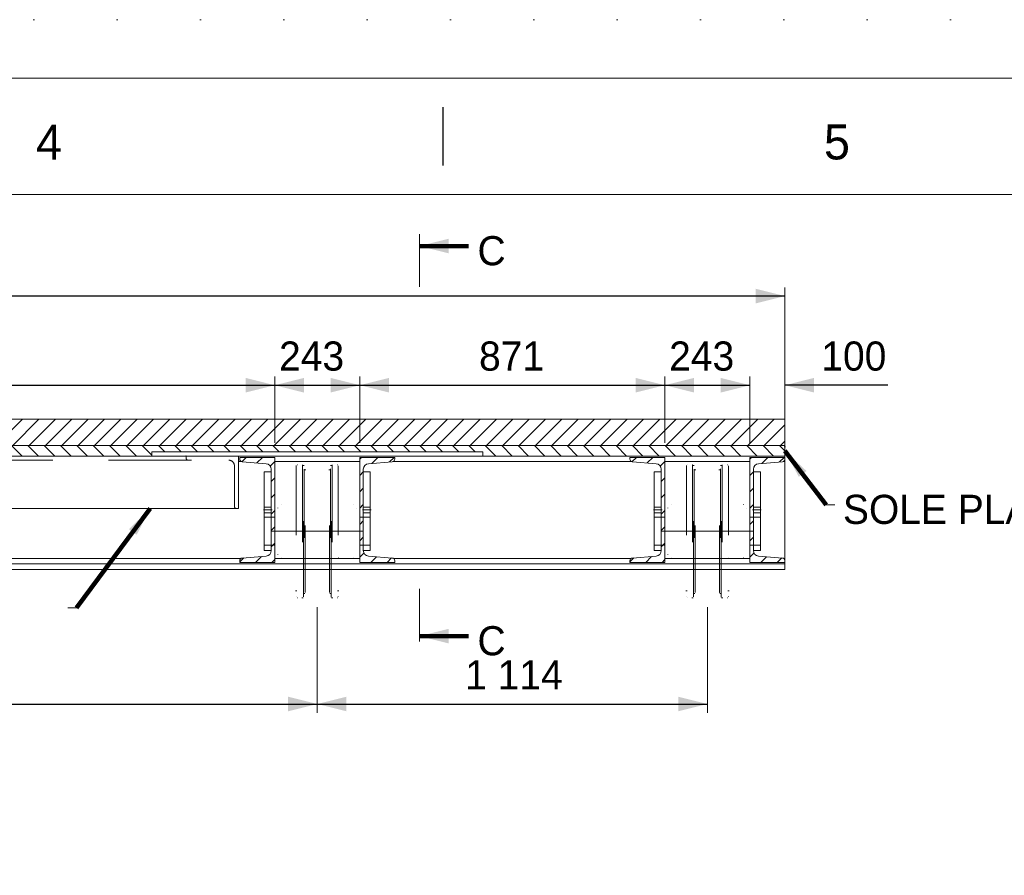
# Model space of a CAD drawing. Header units: millimetres. Extents: x -91343 to -63338, y -767328 to -747548.
# Tile 15 of 42: x -83050 to -80238, y -749990 to -747548. Entities that reach past the tile are written whole.
import ezdxf
from ezdxf.enums import TextEntityAlignment as Align

# ---------------------------------------------------------------- set-up
doc = ezdxf.new("R2010")
doc.units = ezdxf.units.MM
doc.header["$MEASUREMENT"] = 0
for name, pattern in [('DGN Style 1', [238.072395, 0.396127, -237.676268]), ('DGN Style 2', [396.127113, 237.676268, -158.450845]), ('DGN Style 4', [634.199507, 316.90169, -158.450845, 0.396127, -158.450845]), ('DGN Style 5', [277.288979, 118.838134, -158.450845]), ('DGN Style 6', [753.433768, 0.396127, -158.450845, 277.288979, -158.450845, 0.396127, -158.450845])]:
    doc.linetypes.add(name, pattern=pattern)
doc.styles.add('Style-ENGINEERING', font='ENGINEERING.shx')
doc.styles.add('Style-ENGINEERING_0', font='ENGINEERING.shx')
doc.dimstyles.new('MetricMM', dxfattribs={"dimtxt": 3, "dimasz": 3, "dimexe": 1.5, "dimexo": 1.5, "dimgap": 1.5, "dimtad": 1, "dimdec": 0, "dimzin": 7, "dimtxsty": 'Style-ENGINEERING_0', "dimcen": 0.09, "dimclrd": 1, "dimclre": 1, "dimclrt": 7, "dimadec": 0, "dimazin": 3, "dimtfac": 1, "dimtdec": 0, "dimtofl": 0, "dimtmove": 0, "dimatfit": 3, "dimfxl": 1, "dimtzin": 7, "dimlwd": -1, "dimlwe": 0, "dimarcsym": 0})

# ---------------------------------------------------------------- blocks, each defined once
blk = doc.blocks.new('*U570')
blk.add_line((-135.213, 284.53), (-135.213, 289.53))
at = {"color": 7, "linetype": 'Continuous', "lineweight": 0, "flags": 128}
blk.add_lwpolyline([(-415.547, 292.03), (415.453, 292.03), (415.453, -291.97), (-415.547, -291.97), (-415.547, 292.03)], close=True, dxfattribs=at)
at = {"color": 7, "linetype": 'Continuous', "lineweight": 13, "flags": 128}
blk.add_lwpolyline([(-405.547, 282.03), (405.453, 282.03), (405.453, -281.97), (-405.547, -281.97), (-405.547, 282.03)], close=True, dxfattribs=at)
at = {"char_height": 3, "attachment_point": 5, "line_spacing_factor": 1.2, "style": 'Style-ENGINEERING'}
for s, insert in [('4', (-169.005, 286.53)), ('5', (-101.422, 286.53))]:
    blk.add_mtext(s, dxfattribs=dict(at, insert=insert))
blk = doc.blocks.new('*D594')
at = {"color": 1, "linetype": 'Continuous', "lineweight": 0, "transparency": 16777216}
for p, q in [((-3624.4, 8682.2), (-3624.4, 8871.5)), ((-3524.4, 8686.1), (-3524.4, 8871.5))]:
    blk.add_line(p, q, dxfattribs=at)
at = {"color": 1, "linetype": 'Continuous', "transparency": 16777216}
for p, q in [((-3749.3, 8846.5), (-3624.4, 8846.5)), ((-3230.3, 8846.5), (-3524.4, 8846.5))]:
    blk.add_line(p, q, dxfattribs=at)
at = {"color": 1, "linetype": 'Continuous', "lineweight": 0, "transparency": 16777216, "extrusion": (0, 0, -1)}
blk.add_solid([(3707.7, 8867.4), (3624.4, 8846.5), (3707.7, 8825.7)], dxfattribs=at)
at = {"color": 1, "linetype": 'Continuous', "lineweight": 0, "transparency": 16777216}
blk.add_solid([(-3441.2, 8825.7), (-3524.4, 8846.5), (-3441.2, 8867.4)], dxfattribs=at)
at = {"layer": 'Defpoints', "color": 7, "linetype": 'Continuous', "lineweight": 0, "transparency": 16777216}
for p in [(-3524.4, 8846.5), (-3325.3, 8846.5), (-3624.4, 8640.6), (-3524.4, 8644.5)]:
    blk.add_point(p, dxfattribs=at)
at = {"color": 7, "linetype": 'Continuous', "lineweight": 0, "transparency": 16777216, "style": 'Style-ENGINEERING'}
blk.add_text('100', height=83.25, dxfattribs=at).set_placement((-3420.4, 8929.8), align=Align.MIDDLE_LEFT)
blk = doc.blocks.new('*D611')
at = {"color": 1, "linetype": 'Continuous', "lineweight": 0, "transparency": 16777216}
for p, q in [((-11684.5, 8791.1), (-11684.5, 9126)), ((-3524.4, 8791.1), (-3524.4, 9126))]:
    blk.add_line(p, q, dxfattribs=at)
at = {"color": 1, "linetype": 'Continuous', "transparency": 16777216}
blk.add_line((-3524.4, 9101), (-11684.5, 9101), dxfattribs=at)
at = {"color": 1, "linetype": 'Continuous', "lineweight": 0, "transparency": 16777216}
blk.add_solid([(-11601.2, 9080.2), (-11684.5, 9101), (-11601.2, 9121.9)], dxfattribs=at)
at = {"color": 1, "linetype": 'Continuous', "lineweight": 0, "transparency": 16777216, "extrusion": (0, 0, -1)}
blk.add_solid([(3607.7, 9121.9), (3524.4, 9101), (3607.7, 9080.2)], dxfattribs=at)
at = {"layer": 'Defpoints', "color": 7, "linetype": 'Continuous', "lineweight": 0, "transparency": 16777216}
for p in [(-11684.5, 9101), (-7604.5, 9101), (-11684.5, 8749.5), (-3524.4, 8749.5)]:
    blk.add_point(p, dxfattribs=at)
at = {"color": 7, "linetype": 'Continuous', "lineweight": 0, "transparency": 16777216, "style": 'Style-ENGINEERING'}
blk.add_text('8 160', height=83.25, dxfattribs=at).set_placement((-7780.5, 9184.3), align=Align.MIDDLE_LEFT)
blk = doc.blocks.new('*D698')
at = {"color": 1, "linetype": 'Continuous', "lineweight": 0, "transparency": 16777216}
for p, q in [((-7482.9, 8682.2), (-7482.9, 8871.5)), ((-4981.7, 8682.2), (-4981.7, 8871.5))]:
    blk.add_line(p, q, dxfattribs=at)
at = {"color": 1, "linetype": 'Continuous', "transparency": 16777216}
blk.add_line((-7482.9, 8846.5), (-4981.7, 8846.5), dxfattribs=at)
at = {"color": 1, "linetype": 'Continuous', "lineweight": 0, "transparency": 16777216}
blk.add_solid([(-7399.7, 8825.7), (-7482.9, 8846.5), (-7399.7, 8867.4)], dxfattribs=at)
at = {"color": 1, "linetype": 'Continuous', "lineweight": 0, "transparency": 16777216, "extrusion": (0, 0, -1)}
blk.add_solid([(5065, 8867.4), (4981.7, 8846.5), (5065, 8825.7)], dxfattribs=at)
at = {"layer": 'Defpoints', "color": 7, "linetype": 'Continuous', "lineweight": 0, "transparency": 16777216}
for p in [(-6232.3, 8846.5), (-4981.7, 8846.5), (-7482.9, 8640.6), (-4981.7, 8640.6)]:
    blk.add_point(p, dxfattribs=at)
at = {"color": 7, "linetype": 'Continuous', "lineweight": 0, "transparency": 16777216, "style": 'Style-ENGINEERING'}
blk.add_text('2 501', height=83.25, dxfattribs=at).set_placement((-6409.3, 8929.8), align=Align.MIDDLE_LEFT)
blk = doc.blocks.new('*D699')
at = {"color": 1, "linetype": 'Continuous', "lineweight": 0, "transparency": 16777216}
for p, q in [((-4981.7, 8682.2), (-4981.7, 8871.5)), ((-4738.7, 8682.2), (-4738.7, 8871.5))]:
    blk.add_line(p, q, dxfattribs=at)
at = {"color": 1, "linetype": 'Continuous', "transparency": 16777216}
blk.add_line((-4981.7, 8846.5), (-4738.7, 8846.5), dxfattribs=at)
at = {"color": 1, "linetype": 'Continuous', "lineweight": 0, "transparency": 16777216}
blk.add_solid([(-4898.5, 8825.7), (-4981.7, 8846.5), (-4898.5, 8867.4)], dxfattribs=at)
at = {"color": 1, "linetype": 'Continuous', "lineweight": 0, "transparency": 16777216, "extrusion": (0, 0, -1)}
blk.add_solid([(4821.9, 8867.4), (4738.7, 8846.5), (4821.9, 8825.7)], dxfattribs=at)
at = {"layer": 'Defpoints', "color": 7, "linetype": 'Continuous', "lineweight": 0, "transparency": 16777216}
for p in [(-4860.2, 8846.5), (-4738.7, 8846.5), (-4981.7, 8640.6), (-4738.7, 8640.6)]:
    blk.add_point(p, dxfattribs=at)
at = {"color": 7, "linetype": 'Continuous', "lineweight": 0, "transparency": 16777216, "style": 'Style-ENGINEERING'}
blk.add_text('243', height=83.25, dxfattribs=at).set_placement((-4969.3, 8929.8), align=Align.MIDDLE_LEFT)
blk = doc.blocks.new('*D700')
at = {"color": 1, "linetype": 'Continuous', "lineweight": 0, "transparency": 16777216}
for p, q in [((-4738.7, 8682.2), (-4738.7, 8871.5)), ((-3867.5, 8682.2), (-3867.5, 8871.5))]:
    blk.add_line(p, q, dxfattribs=at)
at = {"color": 1, "linetype": 'Continuous', "transparency": 16777216}
blk.add_line((-4738.7, 8846.5), (-3867.5, 8846.5), dxfattribs=at)
at = {"color": 1, "linetype": 'Continuous', "lineweight": 0, "transparency": 16777216}
blk.add_solid([(-4655.4, 8825.7), (-4738.7, 8846.5), (-4655.4, 8867.4)], dxfattribs=at)
at = {"color": 1, "linetype": 'Continuous', "lineweight": 0, "transparency": 16777216, "extrusion": (0, 0, -1)}
blk.add_solid([(3950.7, 8867.4), (3867.5, 8846.5), (3950.7, 8825.7)], dxfattribs=at)
at = {"layer": 'Defpoints', "color": 7, "linetype": 'Continuous', "lineweight": 0, "transparency": 16777216}
for p in [(-4303.1, 8846.5), (-3867.5, 8846.5), (-4738.7, 8640.6), (-3867.5, 8640.6)]:
    blk.add_point(p, dxfattribs=at)
at = {"color": 7, "linetype": 'Continuous', "lineweight": 0, "transparency": 16777216, "style": 'Style-ENGINEERING'}
blk.add_text('871', height=83.25, dxfattribs=at).set_placement((-4398.1, 8929.8), align=Align.MIDDLE_LEFT)
blk = doc.blocks.new('*D701')
at = {"color": 1, "linetype": 'Continuous', "lineweight": 0, "transparency": 16777216}
for p, q in [((-3867.5, 8682.2), (-3867.5, 8871.5)), ((-3624.4, 8682.2), (-3624.4, 8871.5))]:
    blk.add_line(p, q, dxfattribs=at)
at = {"color": 1, "linetype": 'Continuous', "transparency": 16777216}
blk.add_line((-3867.5, 8846.5), (-3624.4, 8846.5), dxfattribs=at)
at = {"color": 1, "linetype": 'Continuous', "lineweight": 0, "transparency": 16777216}
blk.add_solid([(-3784.2, 8825.7), (-3867.5, 8846.5), (-3784.2, 8867.4)], dxfattribs=at)
at = {"color": 1, "linetype": 'Continuous', "lineweight": 0, "transparency": 16777216, "extrusion": (0, 0, -1)}
blk.add_solid([(3707.7, 8867.4), (3624.4, 8846.5), (3707.7, 8825.7)], dxfattribs=at)
at = {"layer": 'Defpoints', "color": 7, "linetype": 'Continuous', "lineweight": 0, "transparency": 16777216}
for p in [(-3746, 8846.5), (-3624.4, 8846.5), (-3867.5, 8640.6), (-3624.4, 8640.6)]:
    blk.add_point(p, dxfattribs=at)
at = {"color": 7, "linetype": 'Continuous', "lineweight": 0, "transparency": 16777216, "style": 'Style-ENGINEERING'}
blk.add_text('243', height=83.25, dxfattribs=at).set_placement((-3855.1, 8929.8), align=Align.MIDDLE_LEFT)
blk = doc.blocks.new('*D704')
at = {"color": 1, "linetype": 'Continuous', "lineweight": 0, "transparency": 16777216}
for p, q in [((-7604.5, 8212.9), (-7604.5, 7911.5)), ((-4860.2, 8212.9), (-4860.2, 7911.5))]:
    blk.add_line(p, q, dxfattribs=at)
at = {"color": 1, "linetype": 'Continuous', "transparency": 16777216}
blk.add_line((-7604.5, 7936.4), (-4860.2, 7936.4), dxfattribs=at)
at = {"color": 1, "linetype": 'Continuous', "lineweight": 0, "transparency": 16777216}
blk.add_solid([(-7521.2, 7915.6), (-7604.5, 7936.4), (-7521.2, 7957.3)], dxfattribs=at)
at = {"color": 1, "linetype": 'Continuous', "lineweight": 0, "transparency": 16777216, "extrusion": (0, 0, -1)}
blk.add_solid([(4943.5, 7957.3), (4860.2, 7936.4), (4943.5, 7915.6)], dxfattribs=at)
at = {"layer": 'Defpoints', "color": 7, "linetype": 'Continuous', "lineweight": 0, "transparency": 16777216}
for p in [(-7604.5, 8254.5), (-4860.2, 8254.5), (-6232.3, 7936.4), (-4860.2, 7936.4)]:
    blk.add_point(p, dxfattribs=at)
at = {"color": 7, "linetype": 'Continuous', "lineweight": 0, "transparency": 16777216, "style": 'Style-ENGINEERING'}
blk.add_text('2 744', height=83.25, dxfattribs=at).set_placement((-6423.4, 8019.7), align=Align.MIDDLE_LEFT)
blk = doc.blocks.new('*D705')
at = {"color": 1, "linetype": 'Continuous', "lineweight": 0, "transparency": 16777216}
for p, q in [((-4860.2, 8212.9), (-4860.2, 7911.5)), ((-3746, 8212.9), (-3746, 7911.5))]:
    blk.add_line(p, q, dxfattribs=at)
at = {"color": 1, "linetype": 'Continuous', "transparency": 16777216}
blk.add_line((-4860.2, 7936.4), (-3746, 7936.4), dxfattribs=at)
at = {"color": 1, "linetype": 'Continuous', "lineweight": 0, "transparency": 16777216}
blk.add_solid([(-4777, 7915.6), (-4860.2, 7936.4), (-4777, 7957.3)], dxfattribs=at)
at = {"color": 1, "linetype": 'Continuous', "lineweight": 0, "transparency": 16777216, "extrusion": (0, 0, -1)}
blk.add_solid([(3829.2, 7957.3), (3746, 7936.4), (3829.2, 7915.6)], dxfattribs=at)
at = {"layer": 'Defpoints', "color": 7, "linetype": 'Continuous', "lineweight": 0, "transparency": 16777216}
for p in [(-4860.2, 8254.5), (-3746, 8254.5), (-4303.1, 7936.4), (-3746, 7936.4)]:
    blk.add_point(p, dxfattribs=at)
at = {"color": 7, "linetype": 'Continuous', "lineweight": 0, "transparency": 16777216, "style": 'Style-ENGINEERING'}
blk.add_text('1 114', height=83.25, dxfattribs=at).set_placement((-4437.8, 8019.7), align=Align.MIDDLE_LEFT)
blk = doc.blocks.new('*U790')
at = {"color": 7, "linetype": 'DGN Style 6', "lineweight": 0}
for p, q in [((-60, -170.1), (-60, 187)), ((-42.2, -190), (-42.2, 190)), ((-39.3, 187.4), (-37.9, 177.6)), ((-39.3, 187.4), (-39.3, -187.4)), ((-37.9, -177.6), (-37.9, 177.6)), ((-34.9, 175), (34.9, 175)), ((-34.9, 175), (-34.9, -175)), ((34.9, 175), (34.9, -175)), ((37.8, 177.6), (39.2, 187.4)), ((37.8, -177.6), (37.8, 177.6)), ((39.2, 187.4), (39.2, -187.4)), ((42.2, -190), (42.2, 190)), ((60, -170.1), (60, 187)), ((-102.5, 76.2), (-60, 76.2)), ((60, 76.2), (102.5, 76.2)), ((112.5, 66.2), (112.5, -66.2)), ((-102.5, -76.2), (-60, -76.2)), ((60, -76.2), (102.5, -76.2)), ((-60, -170.1), (-60, -187)), ((-39.3, -187.4), (-37.9, -177.6)), ((-34.9, -175), (34.9, -175)), ((37.8, -177.6), (39.2, -187.4)), ((60, -187), (60, -170.1))]:
    blk.add_line(p, q, dxfattribs=at)
at = {"color": 7, "linetype": 'DGN Style 6', "lineweight": 0, "flags": 128}
for points in [[(-57, 190), (-42.2, 190)], [(42.2, 190), (57, 190)], [(-112.5, -66.2), (-112.5, 66.2)], [(-57, -190), (-42.2, -190)], [(42.2, -190), (57, -190)]]:
    blk.add_lwpolyline(points, dxfattribs=at)
at = {"color": 7, "linetype": 'DGN Style 6', "lineweight": 0, "extrusion": (0, 0, -1)}
for centre, radius, start, end in [((57, 187), 3, 0, 90), ((42.2, 187), 3, 90, 172), ((-42.2, 187), 3, 8, 90), ((-57, 187), 3, 90, 180), ((102.5, 66.2), 10, 0, 90), ((-102.5, 66.2), 10, 90, 180), ((34.9, -178), 3, 8, 90), ((-34.9, -178), 3, 90, 172)]:
    blk.add_arc(centre, radius, start, end, dxfattribs=at)
at = {"color": 7, "linetype": 'DGN Style 6', "lineweight": 0}
for centre, radius, start, end in [((-34.9, 178), 3, 188, 270), ((34.9, 178), 3, 270, 352), ((-102.5, -66.2), 10, 180, 270), ((102.5, -66.2), 10, 270, 0), ((-57, -187), 3, 180, 270), ((-42.2, -187), 3, 270, 352), ((42.2, -187), 3, 188, 270), ((57, -187), 3, 270, 0)]:
    blk.add_arc(centre, radius, start, end, dxfattribs=at)
blk = doc.blocks.new('*U791')
at = {"color": 7, "linetype": 'DGN Style 6', "lineweight": 0}
for p, q in [((-60, -170.1), (-60, 187)), ((-42.2, -190), (-42.2, 190)), ((-39.3, 187.4), (-37.9, 177.6)), ((-39.3, 187.4), (-39.3, -187.4)), ((-37.9, -177.6), (-37.9, 177.6)), ((-34.9, 175), (34.9, 175)), ((-34.9, 175), (-34.9, -175)), ((34.9, 175), (34.9, -175)), ((37.8, 177.6), (39.2, 187.4)), ((37.8, -177.6), (37.8, 177.6)), ((39.2, 187.4), (39.2, -187.4)), ((42.2, -190), (42.2, 190)), ((60, -170.1), (60, 187)), ((-102.5, 76.2), (-60, 76.2)), ((60, 76.2), (102.5, 76.2)), ((112.5, 66.2), (112.5, -66.2)), ((-102.5, -76.2), (-60, -76.2)), ((60, -76.2), (102.5, -76.2)), ((-60, -170.1), (-60, -187)), ((-39.3, -187.4), (-37.9, -177.6)), ((-34.9, -175), (34.9, -175)), ((37.8, -177.6), (39.2, -187.4)), ((60, -187), (60, -170.1))]:
    blk.add_line(p, q, dxfattribs=at)
at = {"color": 7, "linetype": 'DGN Style 6', "lineweight": 0, "flags": 128}
for points in [[(-57, 190), (-42.2, 190)], [(42.2, 190), (57, 190)], [(-112.5, -66.2), (-112.5, 66.2)], [(-57, -190), (-42.2, -190)], [(42.2, -190), (57, -190)]]:
    blk.add_lwpolyline(points, dxfattribs=at)
at = {"color": 7, "linetype": 'DGN Style 6', "lineweight": 0, "extrusion": (0, 0, -1)}
for centre, radius, start, end in [((57, 187), 3, 0, 90), ((42.2, 187), 3, 90, 172), ((-42.2, 187), 3, 8, 90), ((-57, 187), 3, 90, 180), ((102.5, 66.2), 10, 0, 90), ((-102.5, 66.2), 10, 90, 180), ((34.9, -178), 3, 8, 90), ((-34.9, -178), 3, 90, 172)]:
    blk.add_arc(centre, radius, start, end, dxfattribs=at)
at = {"color": 7, "linetype": 'DGN Style 6', "lineweight": 0}
for centre, radius, start, end in [((-34.9, 178), 3, 188, 270), ((34.9, 178), 3, 270, 352), ((-102.5, -66.2), 10, 180, 270), ((102.5, -66.2), 10, 270, 0), ((-57, -187), 3, 180, 270), ((-42.2, -187), 3, 270, 352), ((42.2, -187), 3, 188, 270), ((57, -187), 3, 270, 0)]:
    blk.add_arc(centre, radius, start, end, dxfattribs=at)
blk = doc.blocks.new('*U807')
at = {"color": 7, "linetype": 'Continuous', "lineweight": 0}
blk.add_line((-483.3, 32), (-458.3, 32), dxfattribs=at)
at = {"color": 7, "linetype": 'Continuous', "lineweight": 13, "extrusion": (0, 0, -1)}
blk.add_circle((-511.1, 32), 90, dxfattribs=at)
at = {"color": 7, "linetype": 'DGN Style 5', "lineweight": 0, "extrusion": (0, 0, -1), "char_height": 83.25, "text_direction": (1, 0, 0), "line_spacing_factor": 0.6, "style": 'Style-ENGINEERING'}
for s, insert, attachment_point in [('SOLE PLATE', (-435.3, 45.9), 4), ('15', (511.1, 45.9), 5)]:
    blk.add_mtext(s, dxfattribs=dict(at, insert=insert, attachment_point=attachment_point))
at = {"color": 1, "linetype": 'Continuous'}
blk.add_leader([(-601.1, -122), (-483.3, 32)], dimstyle='MetricMM', override={"dimtxt": 83.25, "dimasz": 83.25, "dimgap": 41.625, "dimclrd": 0, "dimlwd": 65534}, dxfattribs=at)
blk = doc.blocks.new('*U569')
at = {"linetype": 'DGN Style 6', "lineweight": 0}
h = blk.add_hatch(dxfattribs=at)
h.set_pattern_fill('HATCH', color=5, style=0, pattern_type=2)
h.set_pattern_definition([(45, (2423.158, 8717.633), (-23.33452, 23.33452), [])])
h.paths.add_polyline_path([(-11684.48, 8674.46), (-10821.22, 8674.46), (-9876.22, 8674.46), (-8076.96, 8674.46), (-7131.96, 8674.46), (-5332.71, 8674.46), (-4387.71, 8674.46), (-3524.45, 8674.46), (-3524.45, 8749.46), (-11684.48, 8749.46)])
h = blk.add_hatch(dxfattribs=at)
h.set_pattern_fill('HATCH', style=0, pattern_type=2)
h.set_pattern_definition([(315, (-4095.29, 8567.382), (23.33452, 23.33452), [])])
h.paths.add_polyline_path([(-11684.48, 8674.46), (-11684.48, 8644.46), (-10821.22, 8644.46), (-10821.22, 8656.46), (-9876.22, 8656.46), (-9876.22, 8644.46), (-8076.96, 8644.46), (-8076.96, 8656.46), (-7131.96, 8656.46), (-7131.96, 8644.46), (-5332.71, 8644.46), (-5332.71, 8656.46), (-4387.71, 8656.46), (-4387.71, 8644.46), (-3524.45, 8644.46), (-3524.45, 8674.46), (-4387.71, 8674.46), (-5332.71, 8674.46), (-7131.96, 8674.46), (-8076.96, 8674.46), (-9876.22, 8674.46), (-10821.22, 8674.46)])
at = {"linetype": 'Continuous', "lineweight": 0}
h = blk.add_hatch(dxfattribs=at)
h.set_pattern_fill('HATCH', style=0, pattern_type=2)
h.set_pattern_definition([(45, (-5029.763, 8637.062), (-23.3345, 23.3345), [])])
h.paths.add_polyline_path([(-5081.72, 8635.94, 0.3910403), (-5074.36, 8627.97), (-5006.45, 8622.54, -0.3910403), (-4991.72, 8606.59), (-4991.72, 8374.53, -0.3910403), (-5006.45, 8358.58), (-5074.36, 8353.15, 0.3910403), (-5081.72, 8345.17), (-5081.72, 8340.56), (-4981.72, 8340.56), (-4981.72, 8640.56), (-5081.72, 8640.56)])
h = blk.add_hatch(dxfattribs=at)
h.set_pattern_fill('HATCH', style=0, pattern_type=2)
h.set_pattern_definition([(45, (-4707.884, 8629.613), (-23.3345, 23.3345), [])])
h.paths.add_polyline_path([(-4638.69, 8345.17, 0.3910403), (-4646.05, 8353.15), (-4713.97, 8358.58, -0.3910403), (-4728.69, 8374.53), (-4728.69, 8606.59, -0.3910403), (-4713.97, 8622.54), (-4646.05, 8627.97, 0.3910403), (-4638.69, 8635.94), (-4638.69, 8640.56), (-4738.69, 8640.56), (-4738.69, 8340.56), (-4638.69, 8340.56)])
h = blk.add_hatch(dxfattribs=at)
h.set_pattern_fill('HATCH', style=0, pattern_type=2)
h.set_pattern_definition([(45, (-3915.463, 8637.062), (-23.3345, 23.3345), [])])
h.paths.add_polyline_path([(-3967.48, 8635.94, 0.3910403), (-3960.12, 8627.97), (-3892.2, 8622.54, -0.3910403), (-3877.48, 8606.59), (-3877.48, 8374.53, -0.3910403), (-3892.2, 8358.58), (-3960.12, 8353.15, 0.3910403), (-3967.48, 8345.17), (-3967.48, 8340.56), (-3867.48, 8340.56), (-3867.48, 8640.56), (-3967.48, 8640.56)])
h = blk.add_hatch(dxfattribs=at)
h.set_pattern_fill('HATCH', style=0, pattern_type=2)
h.set_pattern_definition([(45, (-3593.684, 8629.613), (-23.3345, 23.3345), [])])
h.paths.add_polyline_path([(-3524.45, 8345.17, 0.3910403), (-3531.81, 8353.15), (-3599.72, 8358.58, -0.3910403), (-3614.45, 8374.53), (-3614.45, 8606.59, -0.3910403), (-3599.72, 8622.54), (-3531.81, 8627.97, 0.3910403), (-3524.45, 8635.94), (-3524.45, 8640.56), (-3624.45, 8640.56), (-3624.45, 8340.56), (-3524.45, 8340.56)])
at = {"color": 7, "linetype": 'Continuous', "lineweight": 0}
for p, q in [((-4568.31, 9127.36), (-4568.31, 9277.36)), ((-3524.45, 8644.46), (-11684.48, 8644.46)), ((-5084.89, 8494.46), (-5084.89, 8644.46)), ((-3524.45, 8336.66), (-3524.45, 8644.46)), ((-5077.8, 8629.06), (-5084.89, 8629.06)), ((-4738.69, 8629.06), (-4981.72, 8629.06)), ((-3963.56, 8629.06), (-4642.61, 8629.06)), ((-3624.45, 8629.06), (-3867.48, 8629.06)), ((-3524.45, 8629.06), (-3528.37, 8629.06)), ((-5084.89, 8494.46), (-6247.14, 8494.46)), ((-3524.45, 8336.66), (-11684.48, 8336.66)), ((-5077.8, 8352.06), (-7386.87, 8352.06)), ((-4738.69, 8352.06), (-4981.72, 8352.06)), ((-3963.56, 8352.06), (-4642.61, 8352.06)), ((-3624.45, 8352.06), (-3867.48, 8352.06)), ((-3524.45, 8352.06), (-3528.37, 8352.06)), ((-3524.45, 8320.66), (-3524.45, 8336.66)), ((-3524.45, 8320.66), (-11684.48, 8320.66)), ((-4568.31, 8115.24), (-4568.31, 8265.24)), ((-5547.55, 8210.6), (-5572.55, 8210.6))]:
    blk.add_line(p, q, dxfattribs=at)
at = {"color": 7, "linetype": 'DGN Style 2', "lineweight": 0}
for p, q in [((-5234.89, 8644.46), (-5234.89, 8638.46)), ((-5096.89, 8616.46), (-5096.89, 8500.46)), ((-5090.89, 8494.46), (-5084.89, 8494.46))]:
    blk.add_line(p, q, dxfattribs=at)
at = {"color": 1, "linetype": 'DGN Style 4', "lineweight": 0}
for p, q in [((-4989.22, 8490.53), (-5014.22, 8490.53)), ((-4731.19, 8490.53), (-4706.19, 8490.53)), ((-3874.98, 8490.53), (-3899.98, 8490.53)), ((-3616.95, 8490.53), (-3591.95, 8490.53)), ((-4991.89, 8429.53), (-4728.52, 8429.53)), ((-3877.65, 8429.53), (-3614.28, 8429.53))]:
    blk.add_line(p, q, dxfattribs=at)
at = {"color": 7, "linetype": 'DGN Style 1', "lineweight": 0, "flags": 128}
blk.add_lwpolyline([(-14002.69, 9890.07), (14002.61, 9890.07), (14002.61, -9890.13), (-14002.69, -9890.13), (-14002.69, 9890.07)], close=True, dxfattribs=at)
at = {"color": 5, "linetype": 'Continuous', "lineweight": 0, "flags": 128}
blk.add_lwpolyline([(-3524.45, 8674.46), (-3524.45, 8749.46), (-11684.48, 8749.46), (-11684.48, 8674.46)], dxfattribs=at)
at = {"color": 5, "linetype": 'DGN Style 6', "lineweight": 0, "flags": 128}
blk.add_lwpolyline([(-11684.48, 8674.46), (-10821.22, 8674.46), (-10821.22, 8674.46), (-9876.22, 8674.46), (-9876.22, 8674.46), (-8076.96, 8674.46), (-8076.96, 8674.46), (-7131.96, 8674.46), (-7131.96, 8674.46), (-5332.71, 8674.46), (-5332.71, 8674.46), (-4387.71, 8674.46), (-4387.71, 8674.46), (-3524.45, 8674.46), (-3524.45, 8749.46), (-11684.48, 8749.46), (-11684.48, 8674.46)], close=True, dxfattribs=at)
at = {"color": 7, "linetype": 'Continuous', "lineweight": 0, "flags": 128}
blk.add_lwpolyline([(-3524.45, 8674.46), (-11684.48, 8674.46), (-11684.48, 8644.46), (-10821.22, 8644.46), (-10821.22, 8656.46), (-9876.22, 8656.46), (-9876.22, 8644.46), (-8076.96, 8644.46), (-8076.96, 8656.46), (-7131.96, 8656.46), (-7131.96, 8644.46), (-5332.71, 8644.46), (-5332.71, 8656.46), (-4387.71, 8656.46), (-4387.71, 8644.46), (-3524.45, 8644.46), (-3524.45, 8674.46)], dxfattribs=at)
at = {"color": 7, "linetype": 'DGN Style 6', "lineweight": 0, "flags": 128}
blk.add_lwpolyline([(-11684.48, 8674.46), (-11684.48, 8644.46), (-10821.22, 8644.46), (-10821.22, 8656.46), (-9876.22, 8656.46), (-9876.22, 8644.46), (-8076.96, 8644.46), (-8076.96, 8656.46), (-7131.96, 8656.46), (-7131.96, 8644.46), (-5332.71, 8644.46), (-5332.71, 8656.46), (-4387.71, 8656.46), (-4387.71, 8644.46), (-3524.45, 8644.46), (-3524.45, 8674.46), (-4387.71, 8674.46), (-5332.71, 8674.46), (-7131.96, 8674.46), (-8076.96, 8674.46), (-9876.22, 8674.46), (-10821.22, 8674.46), (-11684.48, 8674.46)], close=True, dxfattribs=at)
at = {"color": 7, "linetype": 'Continuous', "lineweight": 0, "flags": 128}
for points in [[(-5332.71, 8644.46), (-5332.71, 8656.46), (-4387.71, 8656.46), (-4387.71, 8644.46), (-5332.71, 8644.46)], [(-4991.72, 8599.53), (-5011.72, 8599.53), (-5011.72, 8374.53), (-4991.72, 8374.53), (-4991.72, 8599.53)], [(-4728.69, 8599.53), (-4708.69, 8599.53), (-4708.69, 8374.53), (-4728.69, 8374.53), (-4728.69, 8599.53)], [(-3877.48, 8599.53), (-3897.48, 8599.53), (-3897.48, 8374.53), (-3877.48, 8374.53), (-3877.48, 8599.53)], [(-3614.45, 8599.53), (-3594.45, 8599.53), (-3594.45, 8374.53), (-3614.45, 8374.53), (-3614.45, 8599.53)]]:
    blk.add_lwpolyline(points, close=True, dxfattribs=at)
for points in [[(-5081.72, 8345.17, -0.3910403), (-5074.36, 8353.15), (-5006.45, 8358.58, 0.3910403), (-4991.72, 8374.53), (-4991.72, 8606.59, 0.3910403), (-5006.45, 8622.54), (-5074.36, 8627.97, -0.3910403), (-5081.72, 8635.94), (-5081.72, 8640.56), (-4981.72, 8640.56), (-4981.72, 8340.56), (-5081.72, 8340.56), (-5081.72, 8345.17)], [(-5081.72, 8635.94, 0.3910403), (-5074.36, 8627.97), (-5006.45, 8622.54, -0.3910403), (-4991.72, 8606.59), (-4991.72, 8374.53, -0.3910403), (-5006.45, 8358.58), (-5074.36, 8353.15, 0.3910403), (-5081.72, 8345.17), (-5081.72, 8340.56), (-4981.72, 8340.56), (-4981.72, 8640.56), (-5081.72, 8640.56), (-5081.72, 8635.94)], [(-4638.69, 8345.17, 0.3910403), (-4646.05, 8353.15), (-4713.97, 8358.58, -0.3910403), (-4728.69, 8374.53), (-4728.69, 8606.59, -0.3910403), (-4713.97, 8622.54), (-4646.05, 8627.97, 0.3910403), (-4638.69, 8635.94), (-4638.69, 8640.56), (-4738.69, 8640.56), (-4738.69, 8340.56), (-4638.69, 8340.56), (-4638.69, 8345.17)], [(-4638.69, 8345.17, 0.3910403), (-4646.05, 8353.15), (-4713.97, 8358.58, -0.3910403), (-4728.69, 8374.53), (-4728.69, 8606.59, -0.3910403), (-4713.97, 8622.54), (-4646.05, 8627.97, 0.3910403), (-4638.69, 8635.94), (-4638.69, 8640.56), (-4738.69, 8640.56), (-4738.69, 8340.56), (-4638.69, 8340.56), (-4638.69, 8345.17)], [(-3967.48, 8345.17, -0.3910403), (-3960.12, 8353.15), (-3892.2, 8358.58, 0.3910403), (-3877.48, 8374.53), (-3877.48, 8606.59, 0.3910403), (-3892.2, 8622.54), (-3960.12, 8627.97, -0.3910403), (-3967.48, 8635.94), (-3967.48, 8640.56), (-3867.48, 8640.56), (-3867.48, 8340.56), (-3967.48, 8340.56), (-3967.48, 8345.17)], [(-3967.48, 8635.94, 0.3910403), (-3960.12, 8627.97), (-3892.2, 8622.54, -0.3910403), (-3877.48, 8606.59), (-3877.48, 8374.53, -0.3910403), (-3892.2, 8358.58), (-3960.12, 8353.15, 0.3910403), (-3967.48, 8345.17), (-3967.48, 8340.56), (-3867.48, 8340.56), (-3867.48, 8640.56), (-3967.48, 8640.56), (-3967.48, 8635.94)], [(-3524.45, 8345.17, 0.3910403), (-3531.81, 8353.15), (-3599.72, 8358.58, -0.3910403), (-3614.45, 8374.53), (-3614.45, 8606.59, -0.3910403), (-3599.72, 8622.54), (-3531.81, 8627.97, 0.3910403), (-3524.45, 8635.94), (-3524.45, 8640.56), (-3624.45, 8640.56), (-3624.45, 8340.56), (-3524.45, 8340.56), (-3524.45, 8345.17)], [(-3524.45, 8345.17, 0.3910403), (-3531.81, 8353.15), (-3599.72, 8358.58, -0.3910403), (-3614.45, 8374.53), (-3614.45, 8606.59, -0.3910403), (-3599.72, 8622.54), (-3531.81, 8627.97, 0.3910403), (-3524.45, 8635.94), (-3524.45, 8640.56), (-3624.45, 8640.56), (-3624.45, 8340.56), (-3524.45, 8340.56), (-3524.45, 8345.17)]]:
    blk.add_lwpolyline(points, format="xyb", close=True, dxfattribs=at)
at = {"color": 7, "linetype": 'DGN Style 2', "lineweight": 0, "flags": 128}
for points in [[(-6249.07, 8632.46), (-5112.89, 8632.46)], [(-5011.72, 8498.53), (-4991.72, 8498.53)], [(-4708.69, 8498.53), (-4728.69, 8498.53)], [(-3897.48, 8498.53), (-3877.48, 8498.53)], [(-3594.45, 8498.53), (-3614.45, 8498.53)], [(-4991.72, 8482.53), (-5011.72, 8482.53)], [(-4981.72, 8469.53), (-5011.72, 8469.53)], [(-4738.69, 8469.53), (-4708.69, 8469.53)], [(-4728.69, 8482.53), (-4708.69, 8482.53)], [(-3877.48, 8482.53), (-3897.48, 8482.53)], [(-3867.48, 8469.53), (-3897.48, 8469.53)], [(-3624.45, 8469.53), (-3594.45, 8469.53)], [(-3614.45, 8482.53), (-3594.45, 8482.53)], [(-5011.72, 8389.53), (-4981.72, 8389.53)], [(-4708.69, 8389.53), (-4738.69, 8389.53)], [(-3897.48, 8389.53), (-3867.48, 8389.53)], [(-3594.45, 8389.53), (-3624.45, 8389.53)]]:
    blk.add_lwpolyline(points, dxfattribs=at)
at = {"color": 7, "linetype": 'DGN Style 2', "lineweight": 0}
for centre in [(-5228.89, 8638.46), (-5090.89, 8500.46)]:
    blk.add_arc(centre, 6, 180, 270, dxfattribs=at)
at = {"color": 7, "linetype": 'DGN Style 2', "lineweight": 0, "extrusion": (0, 0, -1)}
blk.add_arc((5112.89, 8616.46), 16, 90, 180, dxfattribs=at)
at = {"color": 7, "linetype": 'Continuous', "lineweight": 0}
blk.add_point((-5234.89, 8644.46), dxfattribs=at)
at = {"color": 1, "linetype": 'Continuous', "lineweight": 0}
for points in [[(-4568.31, 9243.94), (-4485.06, 9223.13), (-4485.06, 9264.75)], [(-4568.31, 8130.24), (-4485.06, 8109.43), (-4485.06, 8151.05)]]:
    blk.add_solid(points, dxfattribs=at)
at = {"xscale": 33.30000000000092, "yscale": 33.30000000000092, "zscale": 33.30000000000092}
blk.add_blockref('*U570', (1.52, -1.02), dxfattribs=at)
at = {"color": 7, "linetype": 'Continuous', "lineweight": 0, "extrusion": (0, 0, -1), "rotation": 180}
blk.add_blockref('*U807', (2923.37, 8537.44), dxfattribs=at)
at = {"color": 7, "linetype": 'DGN Style 6', "lineweight": 0}
for name, p in [('*U790', (-4860.18, 8429.55)), ('*U791', (-3745.94, 8429.55))]:
    blk.add_blockref(name, p, dxfattribs=at)
at = {"color": 7, "linetype": 'DGN Style 5', "lineweight": 0, "char_height": 83.25, "attachment_point": 5, "line_spacing_factor": 0.6, "style": 'Style-ENGINEERING'}
for insert in [(-4362.39, 9229.99), (-4362.39, 8116.44)]:
    blk.add_mtext('C', dxfattribs=dict(at, insert=insert))
at = {"color": 1, "linetype": 'Continuous'}
dim = blk.add_linear_dim(base=(-11684.48, 9101.04), p1=(-3524.45, 8749.46), p2=(-11684.48, 8749.46), angle=180, text='\\FSTANDARD;<>', dimstyle='MetricMM', override={"dimtxt": 83.25, "dimasz": 83.25, "dimexe": 24.975, "dimexo": 41.625, "dimgap": 41.625}, dxfattribs=at)
dim.commit()
dim.dimension.update_dxf_attribs({"geometry": '*D611', "text_midpoint": (-7604.46, 9101.04)})
for base, p1, p2, picture, middle in [((-4981.72, 8846.55), (-7482.95, 8640.56), (-4981.72, 8640.56), '*D698', (-6232.33, 8846.55)), ((-4738.69, 8846.55), (-4981.72, 8640.56), (-4738.69, 8640.56), '*D699', (-4860.21, 8846.55)), ((-3867.48, 8846.55), (-4738.69, 8640.56), (-3867.48, 8640.56), '*D700', (-4303.09, 8846.55)), ((-3624.45, 8846.55), (-3867.48, 8640.56), (-3624.45, 8640.56), '*D701', (-3745.96, 8846.55)), ((-4860.21, 7936.45), (-7604.46, 8254.53), (-4860.21, 8254.53), '*D704', (-6232.34, 7936.45)), ((-3745.96, 7936.45), (-4860.21, 8254.53), (-3745.96, 8254.53), '*D705', (-4303.09, 7936.45))]:
    dim = blk.add_linear_dim(base=base, p1=p1, p2=p2, text='\\FSTANDARD;<>', dimstyle='MetricMM', override={"dimtxt": 83.25, "dimasz": 83.25, "dimexe": 24.975, "dimexo": 41.625, "dimgap": 41.625}, dxfattribs=at)
    dim.commit()
    dim.dimension.update_dxf_attribs({"geometry": picture, "text_midpoint": middle})
dim = blk.add_linear_dim(base=(-3524.45, 8846.55), p1=(-3624.45, 8640.56), p2=(-3524.45, 8644.46), text='\\FSTANDARD;<>', dimstyle='MetricMM', override={"dimtxt": 83.25, "dimasz": 83.25, "dimexe": 24.975, "dimexo": 41.625, "dimgap": 41.625}, dxfattribs=at)
dim.commit()
dim.dimension.update_dxf_attribs({"geometry": '*D594', "text_midpoint": (-3325.34, 8846.55), "dimtype": 128})
for points in [[(-4568.31, 9243.94), (-4428.31, 9243.94)], [(-5337.64, 8494.46), (-5547.55, 8210.6)], [(-4568.31, 8130.24), (-4428.31, 8130.24)]]:
    blk.add_leader(points, dimstyle='MetricMM', override={"dimtxt": 83.25, "dimasz": 83.25, "dimgap": 41.625, "dimclrd": 0, "dimlwd": 65534}, dxfattribs=at)

msp = doc.modelspace()

# ---------------------------------------------------------------- block references
at = {"color": 7, "linetype": 'Continuous', "lineweight": 13}
msp.add_blockref('*U569', (-77340.2, -757437.75), dxfattribs=at)

doc.saveas('drawing.dxf')
